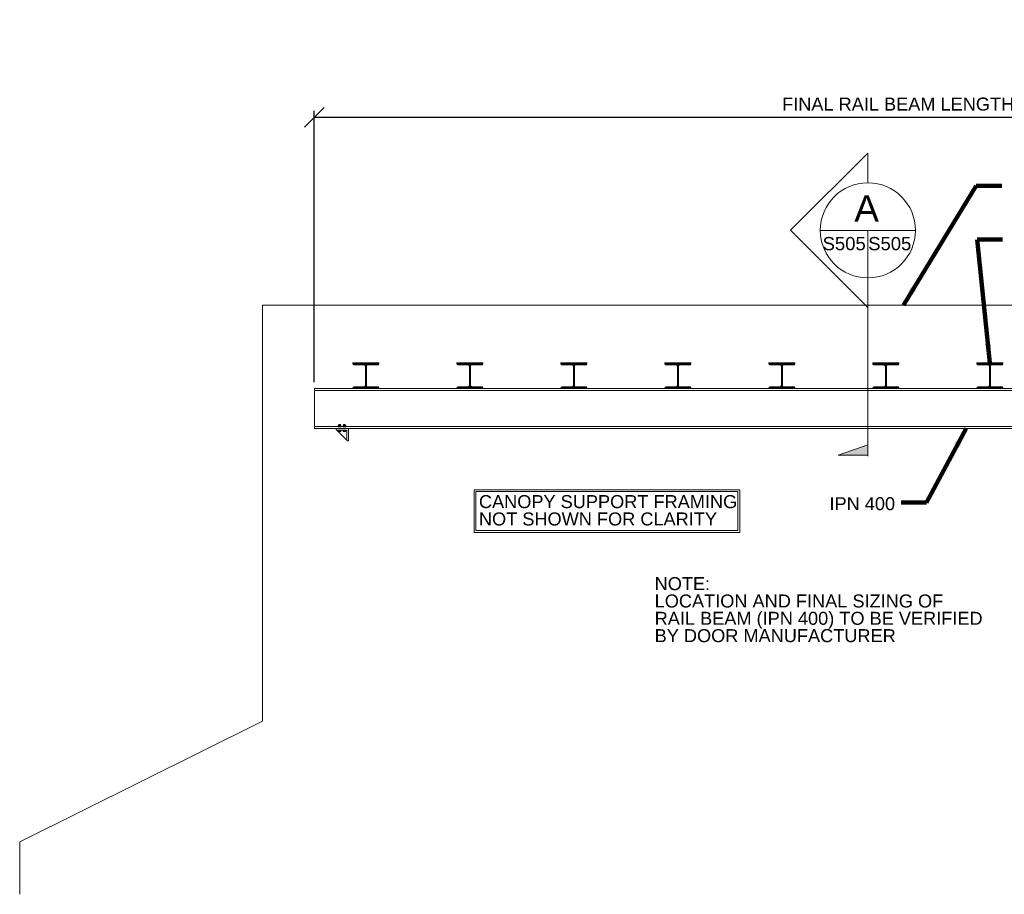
# Model space of a CAD drawing. Header units: inches. Extents: x -122209 to 16959, y -403051 to 8195.
# Tile 4 of 7: x -14261 to -2900, y -1900 to 8195. Entities that reach past the tile are written whole.
import ezdxf

# ---------------------------------------------------------------- set-up
doc = ezdxf.new("R2010")
doc.units = ezdxf.units.IN
doc.header["$MEASUREMENT"] = 0
doc.layers.get('Defpoints').update_dxf_attribs({"color": 5, "lineweight": 0})
for name, color, linetype, lineweight in [('21', 7, 'Continuous', 0), ('G-ANNO-DIM', 1, 'Continuous', 0), ('G-ANNO-TEXT', 7, 'Continuous', 0)]:
    doc.layers.add(name, color=color, linetype=linetype, lineweight=lineweight)
doc.styles.add('1 50', font='arial.ttf', dxfattribs={"height": 150})
doc.styles.add('TITLE20', font='simplex.shx', dxfattribs={"height": 127000})
doc.dimstyles.new('1 50', dxfattribs={"dimtxt": 150, "dimasz": 225, "dimexe": 75, "dimexo": 75, "dimgap": 75, "dimtad": 1, "dimdec": 0, "dimlfac": 0.003281, "dimzin": 11, "dimdsep": 46, "dimlunit": 3, "dimtxsty": '1 50', "dimblk1": 'OBLIQUE', "dimblk2": 'OBLIQUE', "dimsah": 1, "dimcen": 0, "dimadec": 4, "dimazin": 3, "dimtfac": 1, "dimtdec": 0, "dimtix": 1, "dimtofl": 0, "dimtmove": 0, "dimatfit": 3, "dimfxl": 1, "dimtolj": 1, "dimtzin": 0, "dimarcsym": 0})

# ---------------------------------------------------------------- blocks, each defined once
blk = doc.blocks.new('_Oblique')
at = {"color": 0, "linetype": 'ByBlock', "lineweight": -2}
blk.add_line((-0.5, -0.5), (0.5, 0.5), dxfattribs=at)
blk = doc.blocks.new('AnonymousCell4')
at = {"layer": 'G-ANNO-TEXT', "linetype": 'Continuous'}
h = blk.add_hatch(dxfattribs=at)
h.set_pattern_fill('DGN_STEEL17', color=256, scale=500, angle=90, style=0, pattern_type=2)
h.set_pattern_definition([(135, (3692.976, 794.277), (-11.22532, -11.22532), []), (135, (3685.038, 794.277), (-11.22532, -11.22532), []), (135, (3692.976, 794.277), (-11.22532, -11.22532), []), (135, (3685.038, 794.277), (-11.22532, -11.22532), [])])
edge = h.paths.add_edge_path()
edge.add_arc((-140, 137), 9.53, 180, 270)
edge.add_line((-140, 127), (-22, 127))
edge.add_arc((-22, 112), 15.9, 0, 90, ccw=False)
edge.add_line((-6, 112), (-6, -112))
edge.add_arc((-22, -112), 15.9, 270, 360, ccw=False)
edge.add_line((-22, -127), (-140, -127))
edge.add_arc((-140, -137), 9.53, 90, 180)
edge.add_line((-150, -137), (-150, -148))
edge.add_line((-150, -148), (150, -148))
edge.add_line((150, -148), (150, -137))
edge.add_arc((140, -137), 9.53, 0, 90)
edge.add_line((140, -127), (22, -127))
edge.add_arc((22, -112), 15.9, 180, 270, ccw=False)
edge.add_line((6, -112), (6, 112))
edge.add_arc((22, 112), 15.9, 90, 180, ccw=False)
edge.add_line((22, 127), (140, 127))
edge.add_arc((140, 137), 9.53, 270, 360)
edge.add_line((150, 137), (150, 148))
edge.add_line((150, 148), (-150, 148))
edge.add_line((-150, 148), (-150, 137))
at = {"layer": 'G-ANNO-TEXT'}
for p, q in [((-150, 148), (150, 148)), ((-150, 148), (-150, 137)), ((-140, 127), (-22, 127)), ((22, 127), (140, 127)), ((150, 148), (150, 137)), ((-6, 112), (-6, -112)), ((6, 112), (6, -112)), ((-150, -137), (-150, -148)), ((-150, -148), (150, -148)), ((-140, -127), (-22, -127)), ((22, -127), (140, -127)), ((150, -137), (150, -148))]:
    blk.add_line(p, q, dxfattribs=at)
for centre, radius, start, end in [((-140, 137), 9.53, 180, 270), ((-22, 112), 15.9, 0, 90), ((22, 112), 15.9, 90, 180), ((140, 137), 9.53, 270, 0), ((-22, -112), 15.9, 270, 0), ((22, -112), 15.9, 180, 270), ((-140, -137), 9.53, 90, 180), ((140, -137), 9.53, 0, 90)]:
    blk.add_arc(centre, radius, start, end, dxfattribs=at)
blk = doc.blocks.new('AnonymousCell5')
at = {"layer": 'G-ANNO-TEXT', "linetype": 'Continuous'}
h = blk.add_hatch(dxfattribs=at)
h.set_pattern_fill('DGN_STEEL18', color=256, scale=500, angle=90, style=0, pattern_type=2)
h.set_pattern_definition([(135, (2492.975, 794.277), (-11.22532, -11.22532), []), (135, (2485.038, 794.277), (-11.22532, -11.22532), []), (135, (2492.975, 794.277), (-11.22532, -11.22532), []), (135, (2485.038, 794.277), (-11.22532, -11.22532), [])])
edge = h.paths.add_edge_path()
edge.add_arc((-140, 137), 9.53, 180, 270)
edge.add_line((-140, 127), (-22, 127))
edge.add_arc((-22, 112), 15.9, 0, 90, ccw=False)
edge.add_line((-6, 112), (-6, -112))
edge.add_arc((-22, -112), 15.9, 270, 360, ccw=False)
edge.add_line((-22, -127), (-140, -127))
edge.add_arc((-140, -137), 9.53, 90, 180)
edge.add_line((-150, -137), (-150, -148))
edge.add_line((-150, -148), (150, -148))
edge.add_line((150, -148), (150, -137))
edge.add_arc((140, -137), 9.53, 0, 90)
edge.add_line((140, -127), (22, -127))
edge.add_arc((22, -112), 15.9, 180, 270, ccw=False)
edge.add_line((6, -112), (6, 112))
edge.add_arc((22, 112), 15.9, 90, 180, ccw=False)
edge.add_line((22, 127), (140, 127))
edge.add_arc((140, 137), 9.53, 270, 360)
edge.add_line((150, 137), (150, 148))
edge.add_line((150, 148), (-150, 148))
edge.add_line((-150, 148), (-150, 137))
at = {"layer": 'G-ANNO-TEXT'}
for p, q in [((-150, 148), (150, 148)), ((-150, 148), (-150, 137)), ((-140, 127), (-22, 127)), ((22, 127), (140, 127)), ((150, 148), (150, 137)), ((-6, 112), (-6, -112)), ((6, 112), (6, -112)), ((-150, -137), (-150, -148)), ((-150, -148), (150, -148)), ((-140, -127), (-22, -127)), ((22, -127), (140, -127)), ((150, -137), (150, -148))]:
    blk.add_line(p, q, dxfattribs=at)
for centre, radius, start, end in [((-140, 137), 9.53, 180, 270), ((-22, 112), 15.9, 0, 90), ((22, 112), 15.9, 90, 180), ((140, 137), 9.53, 270, 0), ((-22, -112), 15.9, 270, 0), ((22, -112), 15.9, 180, 270), ((-140, -137), 9.53, 90, 180), ((140, -137), 9.53, 0, 90)]:
    blk.add_arc(centre, radius, start, end, dxfattribs=at)
blk = doc.blocks.new('AnonymousCell6')
at = {"layer": 'G-ANNO-TEXT', "linetype": 'Continuous'}
h = blk.add_hatch(dxfattribs=at)
h.set_pattern_fill('DGN_STEEL19', color=256, scale=500, angle=90, style=0, pattern_type=2)
h.set_pattern_definition([(135, (1292.976, 794.277), (-11.22532, -11.22532), []), (135, (1285.038, 794.277), (-11.22532, -11.22532), []), (135, (1292.976, 794.277), (-11.22532, -11.22532), []), (135, (1285.038, 794.277), (-11.22532, -11.22532), [])])
edge = h.paths.add_edge_path()
edge.add_arc((-140, 137), 9.53, 180, 270)
edge.add_line((-140, 127), (-22, 127))
edge.add_arc((-22, 112), 15.9, 0, 90, ccw=False)
edge.add_line((-6, 112), (-6, -112))
edge.add_arc((-22, -112), 15.9, 270, 360, ccw=False)
edge.add_line((-22, -127), (-140, -127))
edge.add_arc((-140, -137), 9.53, 90, 180)
edge.add_line((-150, -137), (-150, -148))
edge.add_line((-150, -148), (150, -148))
edge.add_line((150, -148), (150, -137))
edge.add_arc((140, -137), 9.53, 0, 90)
edge.add_line((140, -127), (22, -127))
edge.add_arc((22, -112), 15.9, 180, 270, ccw=False)
edge.add_line((6, -112), (6, 112))
edge.add_arc((22, 112), 15.9, 90, 180, ccw=False)
edge.add_line((22, 127), (140, 127))
edge.add_arc((140, 137), 9.53, 270, 360)
edge.add_line((150, 137), (150, 148))
edge.add_line((150, 148), (-150, 148))
edge.add_line((-150, 148), (-150, 137))
at = {"layer": 'G-ANNO-TEXT'}
for p, q in [((-150, 148), (150, 148)), ((-150, 148), (-150, 137)), ((-140, 127), (-22, 127)), ((22, 127), (140, 127)), ((150, 148), (150, 137)), ((-6, 112), (-6, -112)), ((6, 112), (6, -112)), ((-150, -137), (-150, -148)), ((-150, -148), (150, -148)), ((-140, -127), (-22, -127)), ((22, -127), (140, -127)), ((150, -137), (150, -148))]:
    blk.add_line(p, q, dxfattribs=at)
for centre, radius, start, end in [((-140, 137), 9.53, 180, 270), ((-22, 112), 15.9, 0, 90), ((22, 112), 15.9, 90, 180), ((140, 137), 9.53, 270, 0), ((-22, -112), 15.9, 270, 0), ((22, -112), 15.9, 180, 270), ((-140, -137), 9.53, 90, 180), ((140, -137), 9.53, 0, 90)]:
    blk.add_arc(centre, radius, start, end, dxfattribs=at)
blk = doc.blocks.new('AnonymousCell7')
at = {"layer": 'G-ANNO-TEXT', "linetype": 'Continuous'}
h = blk.add_hatch(dxfattribs=at)
h.set_pattern_fill('DGN_STEEL20', color=256, scale=500, angle=90, style=0, pattern_type=2)
h.set_pattern_definition([(135, (92.975, 794.277), (-11.22532, -11.22532), []), (135, (85.038, 794.277), (-11.22532, -11.22532), []), (135, (92.975, 794.277), (-11.22532, -11.22532), []), (135, (85.038, 794.277), (-11.22532, -11.22532), [])])
edge = h.paths.add_edge_path()
edge.add_arc((-140, 137), 9.53, 180, 270)
edge.add_line((-140, 127), (-22, 127))
edge.add_arc((-22, 112), 15.9, 0, 90, ccw=False)
edge.add_line((-6, 112), (-6, -112))
edge.add_arc((-22, -112), 15.9, 270, 360, ccw=False)
edge.add_line((-22, -127), (-140, -127))
edge.add_arc((-140, -137), 9.53, 90, 180)
edge.add_line((-150, -137), (-150, -148))
edge.add_line((-150, -148), (150, -148))
edge.add_line((150, -148), (150, -137))
edge.add_arc((140, -137), 9.53, 0, 90)
edge.add_line((140, -127), (22, -127))
edge.add_arc((22, -112), 15.9, 180, 270, ccw=False)
edge.add_line((6, -112), (6, 112))
edge.add_arc((22, 112), 15.9, 90, 180, ccw=False)
edge.add_line((22, 127), (140, 127))
edge.add_arc((140, 137), 9.53, 270, 360)
edge.add_line((150, 137), (150, 148))
edge.add_line((150, 148), (-150, 148))
edge.add_line((-150, 148), (-150, 137))
at = {"layer": 'G-ANNO-TEXT'}
for p, q in [((-150, 148), (150, 148)), ((-150, 148), (-150, 137)), ((-140, 127), (-22, 127)), ((22, 127), (140, 127)), ((150, 148), (150, 137)), ((-6, 112), (-6, -112)), ((6, 112), (6, -112)), ((-150, -137), (-150, -148)), ((-150, -148), (150, -148)), ((-140, -127), (-22, -127)), ((22, -127), (140, -127)), ((150, -137), (150, -148))]:
    blk.add_line(p, q, dxfattribs=at)
for centre, radius, start, end in [((-140, 137), 9.53, 180, 270), ((-22, 112), 15.9, 0, 90), ((22, 112), 15.9, 90, 180), ((140, 137), 9.53, 270, 0), ((-22, -112), 15.9, 270, 0), ((22, -112), 15.9, 180, 270), ((-140, -137), 9.53, 90, 180), ((140, -137), 9.53, 0, 90)]:
    blk.add_arc(centre, radius, start, end, dxfattribs=at)
blk = doc.blocks.new('AnonymousCell8')
at = {"layer": 'G-ANNO-TEXT', "linetype": 'Continuous'}
h = blk.add_hatch(dxfattribs=at)
h.set_pattern_fill('DGN_STEEL21', color=256, scale=500, angle=90, style=0, pattern_type=2)
h.set_pattern_definition([(135, (-1107.024, 794.277), (-11.22532, -11.22532), []), (135, (-1114.962, 794.277), (-11.22532, -11.22532), []), (135, (-1107.024, 794.277), (-11.22532, -11.22532), []), (135, (-1114.962, 794.277), (-11.22532, -11.22532), [])])
edge = h.paths.add_edge_path()
edge.add_arc((-140, 137), 9.53, 180, 270)
edge.add_line((-140, 127), (-22, 127))
edge.add_arc((-22, 112), 15.9, 0, 90, ccw=False)
edge.add_line((-6, 112), (-6, -112))
edge.add_arc((-22, -112), 15.9, 270, 360, ccw=False)
edge.add_line((-22, -127), (-140, -127))
edge.add_arc((-140, -137), 9.53, 90, 180)
edge.add_line((-150, -137), (-150, -148))
edge.add_line((-150, -148), (150, -148))
edge.add_line((150, -148), (150, -137))
edge.add_arc((140, -137), 9.53, 0, 90)
edge.add_line((140, -127), (22, -127))
edge.add_arc((22, -112), 15.9, 180, 270, ccw=False)
edge.add_line((6, -112), (6, 112))
edge.add_arc((22, 112), 15.9, 90, 180, ccw=False)
edge.add_line((22, 127), (140, 127))
edge.add_arc((140, 137), 9.53, 270, 360)
edge.add_line((150, 137), (150, 148))
edge.add_line((150, 148), (-150, 148))
edge.add_line((-150, 148), (-150, 137))
at = {"layer": 'G-ANNO-TEXT'}
for p, q in [((-150, 148), (150, 148)), ((-150, 148), (-150, 137)), ((-140, 127), (-22, 127)), ((22, 127), (140, 127)), ((150, 148), (150, 137)), ((-6, 112), (-6, -112)), ((6, 112), (6, -112)), ((-150, -137), (-150, -148)), ((-150, -148), (150, -148)), ((-140, -127), (-22, -127)), ((22, -127), (140, -127)), ((150, -137), (150, -148))]:
    blk.add_line(p, q, dxfattribs=at)
for centre, radius, start, end in [((-140, 137), 9.53, 180, 270), ((-22, 112), 15.9, 0, 90), ((22, 112), 15.9, 90, 180), ((140, 137), 9.53, 270, 0), ((-22, -112), 15.9, 270, 0), ((22, -112), 15.9, 180, 270), ((-140, -137), 9.53, 90, 180), ((140, -137), 9.53, 0, 90)]:
    blk.add_arc(centre, radius, start, end, dxfattribs=at)
blk = doc.blocks.new('AnonymousCell9')
at = {"layer": 'G-ANNO-TEXT', "linetype": 'Continuous'}
h = blk.add_hatch(dxfattribs=at)
h.set_pattern_fill('DGN_STEEL22', color=256, scale=500, angle=90, style=0, pattern_type=2)
h.set_pattern_definition([(135, (-2307.024, 794.277), (-11.22532, -11.22532), []), (135, (-2314.962, 794.277), (-11.22532, -11.22532), []), (135, (-2307.024, 794.277), (-11.22532, -11.22532), []), (135, (-2314.962, 794.277), (-11.22532, -11.22532), [])])
edge = h.paths.add_edge_path()
edge.add_arc((-140, 137), 9.53, 180, 270)
edge.add_line((-140, 127), (-22, 127))
edge.add_arc((-22, 112), 15.9, 0, 90, ccw=False)
edge.add_line((-6, 112), (-6, -112))
edge.add_arc((-22, -112), 15.9, 270, 360, ccw=False)
edge.add_line((-22, -127), (-140, -127))
edge.add_arc((-140, -137), 9.53, 90, 180)
edge.add_line((-150, -137), (-150, -148))
edge.add_line((-150, -148), (150, -148))
edge.add_line((150, -148), (150, -137))
edge.add_arc((140, -137), 9.53, 0, 90)
edge.add_line((140, -127), (22, -127))
edge.add_arc((22, -112), 15.9, 180, 270, ccw=False)
edge.add_line((6, -112), (6, 112))
edge.add_arc((22, 112), 15.9, 90, 180, ccw=False)
edge.add_line((22, 127), (140, 127))
edge.add_arc((140, 137), 9.53, 270, 360)
edge.add_line((150, 137), (150, 148))
edge.add_line((150, 148), (-150, 148))
edge.add_line((-150, 148), (-150, 137))
at = {"layer": 'G-ANNO-TEXT'}
for p, q in [((-150, 148), (150, 148)), ((-150, 148), (-150, 137)), ((-140, 127), (-22, 127)), ((22, 127), (140, 127)), ((150, 148), (150, 137)), ((-6, 112), (-6, -112)), ((6, 112), (6, -112)), ((-150, -137), (-150, -148)), ((-150, -148), (150, -148)), ((-140, -127), (-22, -127)), ((22, -127), (140, -127)), ((150, -137), (150, -148))]:
    blk.add_line(p, q, dxfattribs=at)
for centre, radius, start, end in [((-140, 137), 9.53, 180, 270), ((-22, 112), 15.9, 0, 90), ((22, 112), 15.9, 90, 180), ((140, 137), 9.53, 270, 0), ((-22, -112), 15.9, 270, 0), ((22, -112), 15.9, 180, 270), ((-140, -137), 9.53, 90, 180), ((140, -137), 9.53, 0, 90)]:
    blk.add_arc(centre, radius, start, end, dxfattribs=at)
blk = doc.blocks.new('AnonymousCell10')
at = {"layer": 'G-ANNO-TEXT', "linetype": 'Continuous'}
h = blk.add_hatch(dxfattribs=at)
h.set_pattern_fill('DGN_STEEL23', color=256, scale=500, angle=90, style=0, pattern_type=2)
h.set_pattern_definition([(135, (-3507.024, 794.277), (-11.22532, -11.22532), []), (135, (-3514.962, 794.277), (-11.22532, -11.22532), []), (135, (-3507.024, 794.277), (-11.22532, -11.22532), []), (135, (-3514.962, 794.277), (-11.22532, -11.22532), [])])
edge = h.paths.add_edge_path()
edge.add_arc((-140, 137), 9.53, 180, 270)
edge.add_line((-140, 127), (-22, 127))
edge.add_arc((-22, 112), 15.9, 0, 90, ccw=False)
edge.add_line((-6, 112), (-6, -112))
edge.add_arc((-22, -112), 15.9, 270, 360, ccw=False)
edge.add_line((-22, -127), (-140, -127))
edge.add_arc((-140, -137), 9.53, 90, 180)
edge.add_line((-150, -137), (-150, -148))
edge.add_line((-150, -148), (150, -148))
edge.add_line((150, -148), (150, -137))
edge.add_arc((140, -137), 9.53, 0, 90)
edge.add_line((140, -127), (22, -127))
edge.add_arc((22, -112), 15.9, 180, 270, ccw=False)
edge.add_line((6, -112), (6, 112))
edge.add_arc((22, 112), 15.9, 90, 180, ccw=False)
edge.add_line((22, 127), (140, 127))
edge.add_arc((140, 137), 9.53, 270, 360)
edge.add_line((150, 137), (150, 148))
edge.add_line((150, 148), (-150, 148))
edge.add_line((-150, 148), (-150, 137))
at = {"layer": 'G-ANNO-TEXT'}
for p, q in [((-150, 148), (150, 148)), ((-150, 148), (-150, 137)), ((-140, 127), (-22, 127)), ((22, 127), (140, 127)), ((150, 148), (150, 137)), ((-6, 112), (-6, -112)), ((6, 112), (6, -112)), ((-150, -137), (-150, -148)), ((-150, -148), (150, -148)), ((-140, -127), (-22, -127)), ((22, -127), (140, -127)), ((150, -137), (150, -148))]:
    blk.add_line(p, q, dxfattribs=at)
for centre, radius, start, end in [((-140, 137), 9.53, 180, 270), ((-22, 112), 15.9, 0, 90), ((22, 112), 15.9, 90, 180), ((140, 137), 9.53, 270, 0), ((-22, -112), 15.9, 270, 0), ((22, -112), 15.9, 180, 270), ((-140, -137), 9.53, 90, 180), ((140, -137), 9.53, 0, 90)]:
    blk.add_arc(centre, radius, start, end, dxfattribs=at)
blk = doc.blocks.new('*D63')
at = {"layer": 'Defpoints', "color": 0, "linetype": 'Continuous', "transparency": 16777216}
for p in [(-10861, 7067), (-10861, 3936), (5929, 3914)]:
    blk.add_point(p, dxfattribs=at)
at = {"layer": 'G-ANNO-DIM', "color": 0, "linetype": 'Continuous', "lineweight": -2, "transparency": 16777216}
for p, q in [((-10861, 4011), (-10861, 7142)), ((5929, 7067), (-10861, 7067)), ((5929, 3989), (5929, 7142))]:
    blk.add_line(p, q, dxfattribs=at)
at = {"layer": 'G-ANNO-DIM', "color": 0, "linetype": 'Continuous', "lineweight": -2, "transparency": 16777216, "xscale": 225, "yscale": 225, "zscale": 225, "rotation": 180}
blk.add_blockref('_Oblique', (-10861, 7067), dxfattribs=at)
at = {"layer": 'G-ANNO-DIM', "color": 0, "linetype": 'Continuous', "lineweight": -2, "transparency": 16777216, "xscale": 225, "yscale": 225, "zscale": 225}
blk.add_blockref('_Oblique', (5929, 7067), dxfattribs=at)
at = {"layer": 'G-ANNO-DIM', "color": 0, "linetype": 'Continuous', "lineweight": 0, "transparency": 16777216, "insert": (-2466, 7220), "char_height": 150, "attachment_point": 5, "style": '1 50'}
blk.add_mtext('\\A1;FINAL RAIL BEAM LENGTH TBD BY DOOR MANUFACTURER', dxfattribs=at)

msp = doc.modelspace()

# ---------------------------------------------------------------- hatches: boundary and pattern name
at = {"layer": 'G-ANNO-TEXT', "linetype": 'Continuous'}
msp.add_hatch(color=7, dxfattribs=at).paths.add_polyline_path([(-4474.2, 3167.9), (-4818.4, 3167.9), (-4474.2, 3289)])

# ---------------------------------------------------------------- linework, layer by layer
at = {"layer": '21', "color": 1, "linetype": 'Continuous'}
for p, q in [((-10578, 3510.2), (-10578, 3522.2)), ((-10561.9, 3521.7), (-10576.9, 3522.6)), ((-10576.8, 3523.4), (-10561.9, 3523.4)), ((-10560.6, 3510.2), (-10560.6, 3522.2)), ((-10522.8, 3510.2), (-10522.8, 3522.2)), ((-10506.7, 3521.7), (-10521.7, 3522.6)), ((-10521.6, 3523.4), (-10506.7, 3523.4)), ((-10505.4, 3510.2), (-10505.4, 3522.2)), ((-10608.8, 3466), (-10608.8, 3476.7)), ((-10601.7, 3458.9), (-10487.9, 3458.9)), ((-10601.7, 3458.9), (-10484.3, 3341.5)), ((-10585, 3494.5), (-10585, 3507.6)), ((-10585, 3503.8), (-10585, 3494.5)), ((-10553.6, 3494.5), (-10585, 3494.5)), ((-10585, 3449.6), (-10585, 3458.9)), ((-10553.6, 3458.9), (-10585, 3458.9)), ((-10585, 3458.9), (-10585, 3445.8)), ((-10557.6, 3510.2), (-10581.1, 3510.2)), ((-10557.6, 3443.2), (-10581.1, 3443.2)), ((-10577.2, 3494.5), (-10577.2, 3507.6)), ((-10577.2, 3458.9), (-10577.2, 3445.8)), ((-10561.9, 3519.2), (-10576.9, 3520.1)), ((-10561.9, 3516.7), (-10576.9, 3517.6)), ((-10561.9, 3514.3), (-10576.9, 3515.1)), ((-10561.9, 3511.8), (-10576.9, 3512.6)), ((-10561.4, 3494.5), (-10561.4, 3507.6)), ((-10561.4, 3458.9), (-10561.4, 3445.8)), ((-10553.6, 3507.6), (-10553.6, 3494.5)), ((-10553.6, 3445.8), (-10553.6, 3458.9)), ((-10529.8, 3494.5), (-10529.8, 3507.6)), ((-10529.8, 3503.8), (-10529.8, 3494.5)), ((-10498.3, 3494.5), (-10529.8, 3494.5)), ((-10529.8, 3449.6), (-10529.8, 3458.9)), ((-10498.3, 3458.9), (-10529.8, 3458.9)), ((-10529.8, 3458.9), (-10529.8, 3445.8)), ((-10502.4, 3510.2), (-10525.9, 3510.2)), ((-10502.4, 3443.2), (-10525.9, 3443.2)), ((-10521.9, 3494.5), (-10521.9, 3507.6)), ((-10521.9, 3458.9), (-10521.9, 3445.8)), ((-10506.7, 3519.2), (-10521.7, 3520.1)), ((-10506.7, 3516.7), (-10521.7, 3517.6)), ((-10506.7, 3514.3), (-10521.7, 3515.1)), ((-10506.7, 3511.8), (-10521.7, 3512.6)), ((-10506.2, 3494.5), (-10506.2, 3507.6)), ((-10506.2, 3458.9), (-10506.2, 3445.8)), ((-10498.3, 3507.6), (-10498.3, 3494.5)), ((-10498.3, 3445.8), (-10498.3, 3458.9)), ((-10484.3, 3455.3), (-10484.3, 3341.5)), ((-10466.5, 3476.7), (-10466.5, 3334.4)), ((-10477.2, 3334.4), (-10466.5, 3334.4))]:
    msp.add_line(p, q, dxfattribs=at)
for centre, radius, start, end in [((-10576.8, 3522.2), 1.24, 90, 180), ((-10561.9, 3522.2), 1.24, 0.00001, 90), ((-10521.6, 3522.2), 1.24, 90, 180), ((-10506.7, 3522.2), 1.24, 0.00001, 90), ((-10601.7, 3466), 7.11, 180, 270), ((-10581.1, 3505.9), 4.26, 22.61987, 157.38015), ((-10581.1, 3447.4), 4.26, 202.61985, 337.38013), ((-10569.3, 3497.1), 13.1, 53.13012, 126.86991), ((-10569.3, 3456.3), 13.1, 233.13009, 306.86988), ((-10557.5, 3505.9), 4.26, 22.61986, 157.38014), ((-10557.5, 3447.4), 4.26, 202.61986, 337.38014), ((-10525.9, 3505.9), 4.26, 22.61987, 157.38015), ((-10525.9, 3447.4), 4.26, 202.61985, 337.38013), ((-10514.1, 3497.1), 13.1, 53.13012, 126.86991), ((-10514.1, 3456.3), 13.1, 233.13009, 306.86988), ((-10502.3, 3505.9), 4.26, 22.61986, 157.38014), ((-10502.3, 3447.4), 4.26, 202.61986, 337.38014), ((-10487.9, 3455.3), 3.56, 0, 90), ((-10477.2, 3341.5), 7.11, 180, 270)]:
    msp.add_arc(centre, radius, start, end, dxfattribs=at)
at = {"layer": 'G-ANNO-DIM'}
for p, q in [((-11460.7, 99.3), (-11460.7, 4899.4)), ((-11460.7, 4899.4), (6529.3, 4899.4)), ((-14260.7, -1295.4), (-11460.7, 99.3)), ((-14260.7, -1900.4), (-14260.7, -1295.4))]:
    msp.add_line(p, q, dxfattribs=at)
at = {"layer": 'G-ANNO-DIM', "color": 7, "linetype": 'Continuous', "lineweight": 0, "flags": 128}
for points in [[(-9016.6, 2769.1), (-5953.2, 2769.1), (-5953.2, 2277.5), (-9016.6, 2277.5), (-9016.6, 2769.1)], [(-8996.6, 2749.1), (-5973.2, 2749.1), (-5973.2, 2297.5), (-8996.6, 2297.5), (-8996.6, 2749.1)]]:
    msp.add_lwpolyline(points, dxfattribs=at)
at = {"layer": 'G-ANNO-TEXT'}
for p, q in [((-5023.2, 5763.6), (-3925.2, 5763.6)), ((-10860.7, 3936.3), (5929.3, 3936.3)), ((-10860.7, 3936.3), (-10860.6, 3476.7)), ((-10860.7, 3914.1), (5929.3, 3914.1)), ((-10860.6, 3498.9), (5929.3, 3498.9)), ((-10860.6, 3476.7), (5929.3, 3476.7))]:
    msp.add_line(p, q, dxfattribs=at)
at = {"layer": 'G-ANNO-TEXT', "color": 7, "linetype": 'Continuous', "lineweight": 0}
msp.add_line((-4474.2, 5763.6), (-4474.2, 3157.9), dxfattribs=at)
at = {"layer": 'G-ANNO-TEXT', "flags": 128}
msp.add_lwpolyline([(-4474.2, 6312.6), (-4474.2, 6655.9), (-5366.5, 5764.4), (-4474.2, 4873), (-4474.2, 5214.6, -1), (-4474.2, 6312.6, -1)], format="xyb", dxfattribs=at)
at = {"layer": 'G-ANNO-TEXT', "color": 7, "linetype": 'Continuous', "lineweight": 13, "flags": 128}
msp.add_lwpolyline([(-4474.2, 3167.9), (-4818.4, 3167.9), (-4474.2, 3289), (-4474.2, 3167.9)], dxfattribs=at)
at = {"layer": 'G-ANNO-TEXT'}
msp.add_circle((-4474.2, 5763.6), 549, dxfattribs=at)

# ---------------------------------------------------------------- block references
at = {"color": 7, "linetype": 'Continuous', "lineweight": 0}
for name, p in [('AnonymousCell4', (-10265.7, 4084.4)), ('AnonymousCell5', (-9065.7, 4084.4)), ('AnonymousCell6', (-7865.7, 4084.4)), ('AnonymousCell7', (-6665.7, 4084.4)), ('AnonymousCell8', (-5465.7, 4084.4)), ('AnonymousCell9', (-4265.7, 4084.4)), ('AnonymousCell10', (-3065.7, 4084.4))]:
    msp.add_blockref(name, p, dxfattribs=at)

# ---------------------------------------------------------------- texts
at = {"layer": 'G-ANNO-TEXT', "color": 7, "linetype": 'Continuous', "lineweight": 0, "style": 'TITLE20'}
for s, insert, char_height, attachment_point in [('{\\fArial|b0|i0|c0|p34;A}', (-4488.6, 6017.1), 304.8, 5), ('{\\fArial|b0|i0|c0|p34;S505}', (-4747.5, 5532), 152.4, 8), ('{\\fArial|b0|i0|c0|p34;S505}', (-4221.6, 5532), 152.4, 8)]:
    msp.add_mtext(s, dxfattribs=dict(at, insert=insert, char_height=char_height, attachment_point=attachment_point))
at = {"layer": 'G-ANNO-TEXT', "color": 7, "char_height": 150, "attachment_point": 4, "line_spacing_factor": 0.8, "style": '1 50'}
for s, insert, width in [('CANOPY SUPPORT FRAMING NOT SHOWN FOR CLARITY', (-8961.8, 2531.1), 3169.015), ('NOTE:\\PLOCATION AND FINAL SIZING OF RAIL BEAM (IPN 400) TO BE VERIFIED BY DOOR MANUFACTURER', (-6934.2, 1384.2), 3781.875)]:
    msp.add_mtext(s, dxfattribs=dict(at, insert=insert, width=width))
at = {"layer": 'G-ANNO-TEXT', "color": 7, "insert": (-4917, 2607.6), "char_height": 150, "attachment_point": 4, "line_spacing_factor": 0.8, "style": '1 50'}
msp.add_mtext('IPN 400', dxfattribs=at)

# ---------------------------------------------------------------- dimensions: what is measured, and where the dimension line sits
at = {"layer": 'G-ANNO-DIM', "linetype": 'Continuous', "lineweight": 0}
dim = msp.add_linear_dim(base=(-10860.7, 7067.2), p1=(5929.3, 3914.1), p2=(-10860.7, 3936.3), text='FINAL RAIL BEAM LENGTH TBD BY DOOR MANUFACTURER', dimstyle='1 50', override={"dimscale": 1, "dimtxt": 150, "dimasz": 225, "dimexe": 75, "dimexo": 75, "dimgap": 75, "dimtad": 1, "dimjust": 0, "dimtih": 0, "dimtoh": 0, "dimlfac": 1, "dimblk1": 'Oblique', "dimblk2": 'Oblique', "dimsah": 1, "dimcen": 0, "dimse1": 0, "dimse2": 0, "dimtol": 0, "dimtfac": 1, "dimtix": 1, "dimtofl": 0, "dimatfit": 3, "dimfrac": 2}, dxfattribs=at)
dim.commit()
dim.dimension.update_dxf_attribs({"geometry": '*D63', "text_midpoint": (-2465.7, 7219.8)})

# ---------------------------------------------------------------- leaders
at = {"layer": 'G-ANNO-TEXT'}
for points in [[(-4064.2, 4899.4), (-3224.7, 6276.8), (-2929.7, 6276.8)], [(-3065.7, 4232.5), (-3213.9, 5659.2), (-2919, 5659.2)], [(-3338.3, 3476.7), (-3795.9, 2622.9), (-4090.9, 2622.9)]]:
    msp.add_leader(points, dimstyle='1 50', override={"dimscale": 1, "dimtxt": 150, "dimasz": 225, "dimgap": 75, "dimtad": 1, "dimclrd": 0, "dimlwd": 65534}, dxfattribs=at)

doc.saveas('drawing.dxf')
